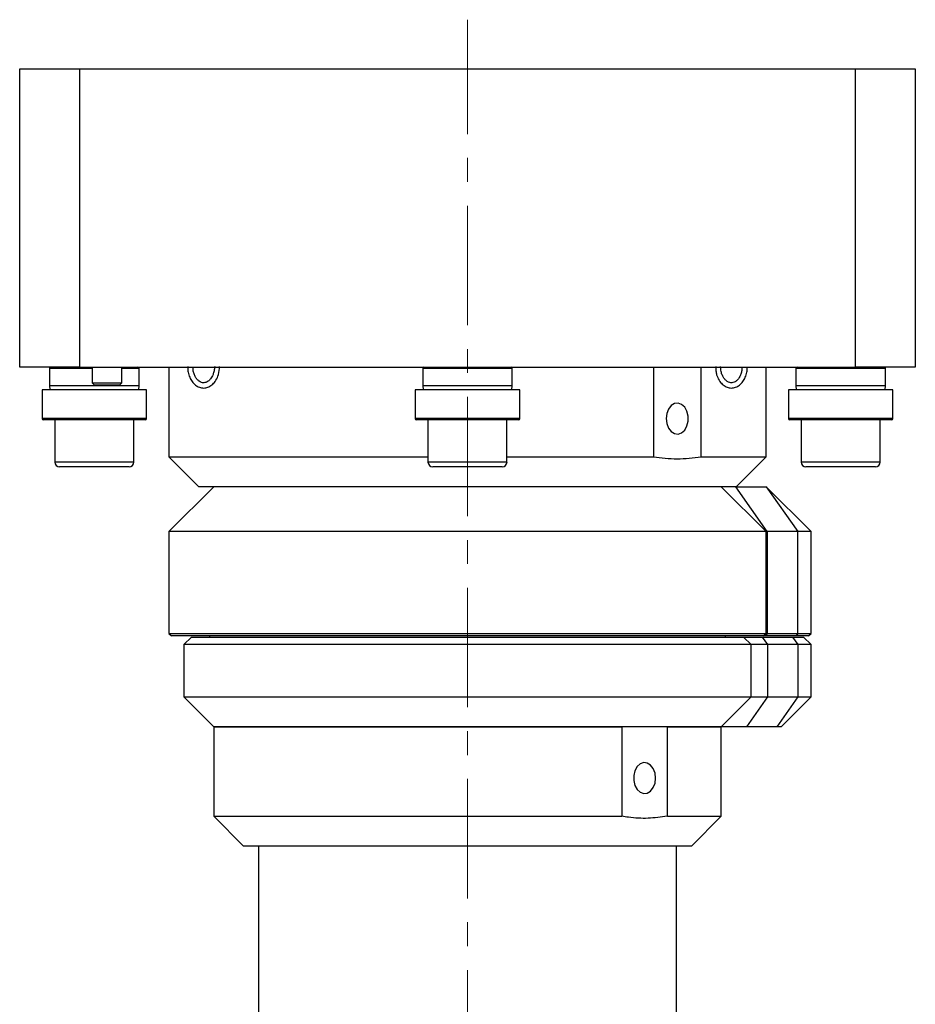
# Model space of a CAD drawing. Header units: inches. Extents: x 1 to 19.7, y 0.2 to 16.6.
# Tile 6 of 6: x 16 to 19.7, y 8.4 to 12.5. Entities that reach past the tile are written whole.
import ezdxf

# ---------------------------------------------------------------- set-up
doc = ezdxf.new("R2010")
doc.units = ezdxf.units.IN
doc.header["$MEASUREMENT"] = 0
doc.linetypes.add('CENTERX2', pattern=[0.8, 0.5, -0.1, 0.1, -0.1])

msp = doc.modelspace()

# ---------------------------------------------------------------- linework, layer by layer
at = {"color": 7, "linetype": 'CENTERX2', "lineweight": 18}
msp.add_line((17.8703, 4.0591), (17.8703, 12.5379), dxfattribs=at)
at = {"color": 7, "linetype": 'Continuous', "lineweight": 25}
for p, q in [((15.9953, 11.0828), (15.9953, 12.3328)), ((15.9953, 12.3328), (16.2453, 12.3328)), ((16.2453, 12.3328), (16.2453, 11.0828)), ((16.2453, 12.3328), (19.4953, 12.3328)), ((19.4953, 11.0828), (19.4953, 12.3328)), ((19.4953, 12.3328), (19.7453, 12.3328)), ((19.7453, 12.3328), (19.7453, 11.0828)), ((16.2453, 11.0828), (15.9953, 11.0828)), ((16.1203, 11.0778), (16.1203, 11.0047)), ((16.2453, 11.0828), (19.4953, 11.0828)), ((16.2985, 11.0828), (16.2985, 11.0178)), ((16.4235, 11.0178), (16.4235, 11.0828)), ((16.4953, 11.0047), (16.4953, 11.0778)), ((16.6203, 11.0828), (16.6203, 10.7078)), ((17.6828, 11.0778), (17.6828, 11.0047)), ((18.0578, 11.0047), (18.0578, 11.0778)), ((18.6487, 11.0828), (18.6487, 10.7078)), ((18.8484, 10.7078), (18.8484, 11.0828)), ((19.1203, 10.7078), (19.1203, 11.0828)), ((19.2453, 11.0778), (19.2453, 11.0047)), ((19.7453, 11.0828), (19.4953, 11.0828)), ((19.6203, 11.0047), (19.6203, 11.0778)), ((16.2985, 11.0178), (16.3085, 11.0078)), ((16.2985, 11.0178), (16.4235, 11.0178)), ((16.3103, 11.0078), (16.3085, 11.0078)), ((16.4135, 11.0078), (16.3103, 11.0078)), ((16.4135, 11.0078), (16.4235, 11.0178)), ((16.089, 10.988), (16.089, 10.868)), ((16.4995, 10.988), (16.089, 10.988)), ((16.5265, 10.988), (16.4995, 10.988)), ((16.5265, 10.868), (16.5265, 10.988)), ((17.6515, 10.988), (17.6515, 10.868)), ((18.0467, 10.988), (17.6515, 10.988)), ((18.089, 10.988), (18.0467, 10.988)), ((18.089, 10.868), (18.089, 10.988)), ((19.214, 10.988), (19.214, 10.868)), ((19.5857, 10.988), (19.214, 10.988)), ((19.6515, 10.988), (19.5857, 10.988)), ((19.6515, 10.868), (19.6515, 10.988)), ((16.4951, 10.863), (16.094, 10.863)), ((16.1424, 10.863), (16.1424, 10.6858)), ((16.4731, 10.6858), (16.4731, 10.863)), ((16.5215, 10.863), (16.4951, 10.863)), ((18.0427, 10.863), (17.6565, 10.863)), ((17.7049, 10.863), (17.7049, 10.6858)), ((18.0356, 10.6858), (18.0356, 10.863)), ((18.084, 10.863), (18.0427, 10.863)), ((19.5822, 10.863), (19.219, 10.863)), ((19.2674, 10.863), (19.2674, 10.6858)), ((19.6465, 10.863), (19.5822, 10.863)), ((19.5981, 10.6858), (19.5981, 10.863)), ((16.6203, 10.7078), (16.7453, 10.5828)), ((16.6203, 10.7078), (17.7049, 10.7078)), ((18.0356, 10.7078), (18.6487, 10.7078)), ((18.8484, 10.7078), (19.1203, 10.7078)), ((18.9953, 10.5828), (19.1203, 10.7078)), ((16.2561, 10.6661), (16.1621, 10.6661)), ((16.4535, 10.6661), (16.2561, 10.6661)), ((17.8525, 10.6661), (17.7246, 10.6661)), ((18.016, 10.6661), (17.8525, 10.6661)), ((19.331, 10.6661), (19.2871, 10.6661)), ((19.5785, 10.6661), (19.331, 10.6661)), ((16.8078, 10.5828), (16.6203, 10.3953)), ((18.9953, 10.5828), (16.7453, 10.5828)), ((19.1203, 10.3953), (18.9328, 10.5828)), ((19.1255, 10.3953), (18.9936, 10.5828)), ((18.9953, 10.5828), (19.1211, 10.5828)), ((19.3086, 10.3953), (19.1211, 10.5828)), ((19.1211, 10.5828), (19.253, 10.3953)), ((16.6203, 10.3953), (16.6203, 9.9678)), ((19.1203, 10.3953), (16.6203, 10.3953)), ((19.1203, 9.9678), (19.1203, 10.3953)), ((19.1255, 10.3953), (19.1203, 10.3953)), ((19.1255, 10.3953), (19.1255, 9.9678)), ((19.253, 10.3953), (19.1255, 10.3953)), ((19.253, 9.9678), (19.253, 10.3953)), ((19.3086, 10.3953), (19.253, 10.3953)), ((19.3086, 9.9678), (19.3086, 10.3953)), ((16.6203, 9.9678), (16.6303, 9.9578)), ((16.6203, 9.9678), (19.1203, 9.9678)), ((19.1103, 9.9578), (16.6303, 9.9578)), ((16.714, 9.9528), (16.6828, 9.9216)), ((16.714, 9.9528), (19.0265, 9.9528)), ((16.7903, 9.9578), (16.7903, 9.9528)), ((18.9503, 9.9528), (18.9503, 9.9578)), ((19.0578, 9.9216), (19.0265, 9.9528)), ((19.0265, 9.9528), (19.1046, 9.9528)), ((19.1046, 9.9528), (19.1266, 9.9216)), ((19.1046, 9.9528), (19.231, 9.9528)), ((19.1103, 9.9578), (19.1203, 9.9678)), ((19.1185, 9.9578), (19.1103, 9.9578)), ((19.1255, 9.9678), (19.1185, 9.9578)), ((19.2459, 9.9578), (19.1185, 9.9578)), ((19.1203, 9.9678), (19.1255, 9.9678)), ((19.1255, 9.9678), (19.253, 9.9678)), ((19.231, 9.9528), (19.253, 9.9216)), ((19.231, 9.9528), (19.2773, 9.9528)), ((19.253, 9.9678), (19.2459, 9.9578)), ((19.2986, 9.9578), (19.2459, 9.9578)), ((19.253, 9.9678), (19.3086, 9.9678)), ((19.3086, 9.9216), (19.2773, 9.9528)), ((19.2986, 9.9578), (19.3086, 9.9678)), ((16.6828, 9.9216), (16.6828, 9.7028)), ((19.0578, 9.9216), (16.6828, 9.9216)), ((19.0578, 9.7028), (19.0578, 9.9216)), ((19.1266, 9.9216), (19.0578, 9.9216)), ((19.1266, 9.9216), (19.1266, 9.7028)), ((19.253, 9.9216), (19.1266, 9.9216)), ((19.253, 9.9216), (19.253, 9.7028)), ((19.3086, 9.9216), (19.253, 9.9216)), ((19.3086, 9.7028), (19.3086, 9.9216)), ((16.6828, 9.7028), (16.8078, 9.5778)), ((16.6828, 9.7028), (19.0578, 9.7028)), ((18.9328, 9.5778), (19.0578, 9.7028)), ((19.1266, 9.7028), (19.0386, 9.5778)), ((19.0578, 9.7028), (19.1266, 9.7028)), ((19.1266, 9.7028), (19.253, 9.7028)), ((19.253, 9.7028), (19.165, 9.5778)), ((19.1836, 9.5778), (19.3086, 9.7028)), ((19.253, 9.7028), (19.3086, 9.7028)), ((16.8078, 9.5778), (16.8078, 9.2028)), ((16.8078, 9.5778), (18.5165, 9.5778)), ((18.9328, 9.5778), (16.8078, 9.5778)), ((18.5165, 9.5778), (18.5165, 9.2028)), ((18.7071, 9.2028), (18.7071, 9.5778)), ((18.7071, 9.5778), (18.9328, 9.5778)), ((18.9328, 9.2028), (18.9328, 9.5778)), ((19.0386, 9.5778), (18.9328, 9.5778)), ((19.165, 9.5778), (19.0386, 9.5778)), ((19.1836, 9.5778), (19.165, 9.5778)), ((16.8078, 9.2028), (16.9328, 9.0778)), ((16.8078, 9.2028), (18.5165, 9.2028)), ((18.7071, 9.2028), (18.9328, 9.2028)), ((18.8078, 9.0778), (18.9328, 9.2028)), ((18.5299, 9.0778), (16.9328, 9.0778)), ((16.9953, 9.0778), (16.9953, 7.4816)), ((18.8078, 9.0778), (18.5299, 9.0778)), ((18.7453, 7.4816), (18.7453, 9.0778))]:
    msp.add_line(p, q, dxfattribs=at)
at = {"color": 8, "linetype": 'Continuous', "lineweight": 25}
for p, q in [((16.2985, 11.0778), (16.1203, 11.0778)), ((16.4721, 11.0778), (16.4235, 11.0778)), ((16.4953, 11.0778), (16.4721, 11.0778)), ((18.0215, 11.0778), (17.6828, 11.0778)), ((18.0578, 11.0778), (18.0215, 11.0778)), ((19.5638, 11.0778), (19.2453, 11.0778)), ((19.6203, 11.0778), (19.5638, 11.0778)), ((16.4721, 11.0047), (16.1203, 11.0047)), ((16.4953, 11.0047), (16.4721, 11.0047)), ((18.0215, 11.0047), (17.6828, 11.0047)), ((18.0578, 11.0047), (18.0215, 11.0047)), ((19.5638, 11.0047), (19.2453, 11.0047)), ((19.6203, 11.0047), (19.5638, 11.0047)), ((16.4995, 10.868), (16.089, 10.868)), ((16.5265, 10.868), (16.4995, 10.868)), ((18.0467, 10.868), (17.6515, 10.868)), ((18.089, 10.868), (18.0467, 10.868)), ((19.5857, 10.868), (19.214, 10.868)), ((19.6515, 10.868), (19.5857, 10.868)), ((16.2491, 10.6858), (16.1424, 10.6858)), ((16.4731, 10.6858), (16.2491, 10.6858)), ((17.8501, 10.6858), (17.7049, 10.6858)), ((18.0356, 10.6858), (17.8501, 10.6858)), ((19.3172, 10.6858), (19.2674, 10.6858)), ((19.5981, 10.6858), (19.3172, 10.6858))]:
    msp.add_line(p, q, dxfattribs=at)
at = {"color": 7, "linetype": 'Continuous', "lineweight": 25, "flags": 128}
for points in [[(16.1203, 11.0047), (16.1218, 10.9895), (16.1221, 10.988)], [(16.4935, 10.988), (16.4938, 10.9895), (16.4953, 11.0047)], [(17.6828, 11.0047), (17.6843, 10.9895), (17.6846, 10.988)], [(18.056, 10.988), (18.0563, 10.9895), (18.0578, 11.0047)], [(19.2453, 11.0047), (19.2468, 10.9895), (19.2471, 10.988)], [(19.6185, 10.988), (19.6188, 10.9895), (19.6203, 11.0047)], [(18.7026, 10.8678), (18.7051, 10.8467), (18.7123, 10.8279), (18.7234, 10.8134), (18.7372, 10.8048), (18.7523, 10.8031), (18.767, 10.8083), (18.7796, 10.82), (18.7889, 10.8369), (18.7938, 10.8571), (18.7938, 10.8785), (18.7889, 10.8987), (18.7796, 10.9156), (18.767, 10.9273), (18.7523, 10.9326), (18.7372, 10.9308), (18.7234, 10.9222), (18.7123, 10.9077), (18.7051, 10.8889), (18.7026, 10.8678)], [(18.658, 9.3628), (18.6555, 9.3839), (18.6482, 9.4027), (18.6371, 9.4172), (18.6231, 9.4258), (18.608, 9.4276), (18.5933, 9.4223), (18.5805, 9.4106), (18.5712, 9.3937), (18.5663, 9.3735), (18.5663, 9.3521), (18.5712, 9.3319), (18.5805, 9.315), (18.5933, 9.3033), (18.608, 9.2981), (18.6231, 9.2998), (18.6371, 9.3084), (18.6482, 9.3229), (18.6555, 9.3417), (18.658, 9.3628)]]:
    msp.add_lwpolyline(points, dxfattribs=at)
at = {"color": 7, "linetype": 'Continuous', "lineweight": 25}
for centre, radius, start, end in [((16.1253, 11.0778), 0.005, 90, 180), ((16.4903, 11.0778), 0.005, 0, 90), ((17.6878, 11.0778), 0.005, 90, 180), ((18.0528, 11.0778), 0.005, 0, 90), ((19.2503, 11.0778), 0.005, 90, 180), ((19.6153, 11.0778), 0.005, 0, 90), ((16.094, 10.868), 0.005, 180, 270), ((16.5215, 10.868), 0.005, 270, 0), ((17.6565, 10.868), 0.005, 180, 270), ((18.084, 10.868), 0.005, 270, 360), ((19.219, 10.868), 0.005, 180, 270), ((19.6465, 10.868), 0.005, 270, 0), ((16.1621, 10.6858), 0.0197, 180, 270), ((16.4535, 10.6858), 0.0197, 270, 0), ((17.7246, 10.6858), 0.0197, 180, 270), ((18.016, 10.6858), 0.0197, 270, 0), ((19.2871, 10.6858), 0.0197, 180, 270), ((19.5785, 10.6858), 0.0197, 270, 0)]:
    msp.add_arc(centre, radius, start, end, dxfattribs=at)
for points, knots in [([(16.699, 11.0858), (16.6989, 11.0833), (16.6984, 11.0732), (16.7018, 11.0559), (16.709, 11.0355), (16.7202, 11.018), (16.7346, 11.0046), (16.7518, 10.9966), (16.77, 10.9949), (16.7882, 10.9999), (16.8044, 11.0112), (16.8183, 11.0285), (16.8297, 11.0535), (16.8313, 11.0743), (16.8323, 11.0858)], [0, 0, 0, 0, 0.027664, 0.108554, 0.189783, 0.271611, 0.3543, 0.437873, 0.521884, 0.605884, 0.690804, 0.776979, 0.8765, 1, 1, 1, 1]), ([(16.8122, 11.0858), (16.8114, 11.0795), (16.81, 11.0678), (16.8041, 11.0496), (16.7958, 11.0346), (16.7851, 11.0242), (16.7752, 11.019), (16.7657, 11.0173), (16.7562, 11.0188), (16.7464, 11.0237), (16.7373, 11.0323), (16.7295, 11.0442), (16.724, 11.0587), (16.7211, 11.0716), (16.721, 11.0794), (16.721, 11.0816)], [0, 0, 0, 0, 0.0879873, 0.1640129, 0.2837337, 0.3662562, 0.4386825, 0.5126345, 0.5879193, 0.6634451, 0.7394735, 0.816094, 0.8932123, 0.9690966, 1, 1, 1, 1]), ([(18.9102, 11.0858), (18.91, 11.0796), (18.9097, 11.0679), (18.9137, 11.0481), (18.9222, 11.0286), (18.9362, 11.0111), (18.9524, 10.9999), (18.9705, 10.9949), (18.9888, 10.9966), (19.006, 11.0046), (19.0204, 11.018), (19.0316, 11.0355), (19.0388, 11.0559), (19.0421, 11.0722), (19.0417, 11.0813), (19.0416, 11.0828)], [0, 0, 0, 0, 0.0682747, 0.1291295, 0.2297649, 0.316401, 0.4017743, 0.4862241, 0.570684, 0.6547034, 0.7378345, 0.8200998, 0.9017632, 0.9830858, 1, 1, 1, 1]), ([(19.0197, 11.0828), (19.0195, 11.0784), (19.0191, 11.0684), (19.015, 11.0537), (19.0086, 11.0399), (19.0003, 11.029), (18.9883, 11.0196), (18.9756, 11.0167), (18.9626, 11.0199), (18.9525, 11.0265), (18.9436, 11.0369), (18.9368, 11.0493), (18.9314, 11.066), (18.9306, 11.079), (18.9302, 11.0858)], [0, 0, 0, 0, 0.0612665, 0.1394737, 0.2172905, 0.2945858, 0.3713121, 0.5152266, 0.5832301, 0.681097, 0.7452973, 0.8197638, 0.9046258, 1, 1, 1, 1]), ([(18.6487, 10.7078), (18.6651, 10.7056), (18.6981, 10.701), (18.748, 10.6992), (18.7982, 10.7009), (18.8316, 10.7055), (18.8484, 10.7078)], [0, 0, 0, 0, 0.248018, 0.496808, 0.747997, 1, 1, 1, 1]), ([(18.7071, 9.2028), (18.6802, 9.1992), (18.6261, 9.1919), (18.5623, 9.1955), (18.5258, 9.2013), (18.5165, 9.2028)], [0, 0, 0, 0, 0.4239148, 0.85277, 1, 1, 1, 1])]:
    msp.add_open_spline(points, degree=3, knots=knots, dxfattribs=at)

doc.saveas('drawing.dxf')
